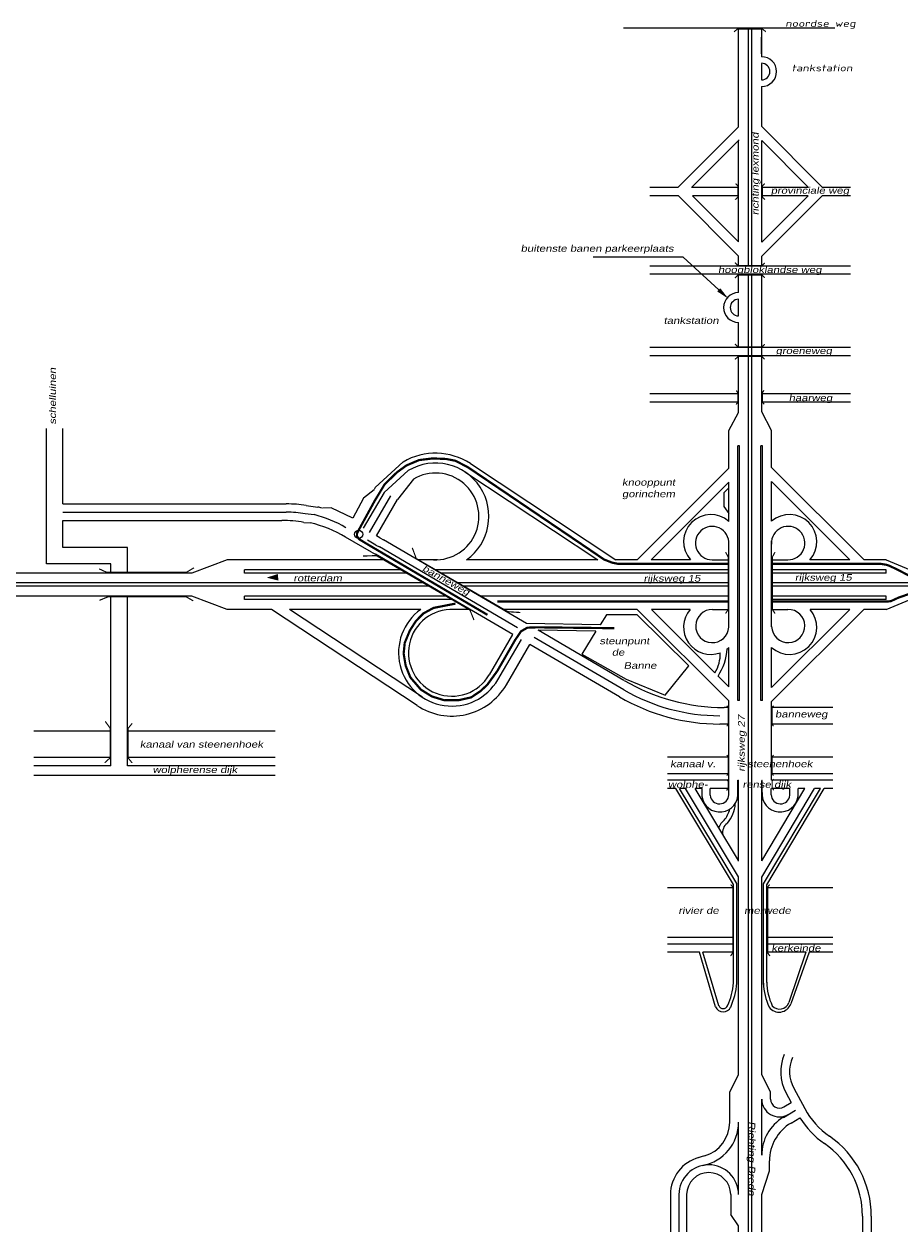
# Model space of a CAD drawing. Header units: metres. Extents: x 534 to 2631, y -2348 to -1484.
# Tile 5 of 10: x 1679 to 1877, y -1994 to -1720. Entities that reach past the tile are written whole.
import ezdxf

# ---------------------------------------------------------------- set-up
doc = ezdxf.new("R2010")
doc.units = ezdxf.units.M
doc.linetypes.add('ACAD_ISO03W100', pattern=[30, 12, -18])
doc.layers.get('0').update_dxf_attribs({"lineweight": 0})
for name, color, linetype, lineweight in [('135-8$0$STROOI', 7, 'Continuous', 0), ('135-8$0$TEXT', 178, 'Continuous', 0), ('STROOI', 7, 'Continuous', 0), ('Text', 7, 'Continuous', 0)]:
    doc.layers.add(name, color=color, linetype=linetype, lineweight=lineweight)
doc.styles.add('135-8$0$ISO25', font='ISO9.SHX', dxfattribs={"width": 1.5, "oblique": 10})
doc.styles.add('ISO25', font='ARIALN.TTF', dxfattribs={"width": 1.5, "oblique": 10})

msp = doc.modelspace()

# ---------------------------------------------------------------- linework, layer by layer
at = {"color": 0, "ltscale": 0.5}
for p, q in [((1764.91, -1819.76), (1758.56, -1825.57)), ((1760.54, -1826.65), (1766.05, -1821.7)), ((1767.2, -1823.64), (1763.57, -1828.3)), ((1742.66, -1831.47), (1744.7, -1831.69)), ((1742.92, -1829.61), (1745.54, -1829.97)), ((1742.38, -1833.44), (1743.79, -1833.53)), ((1759.58, -1836.96), (1760.4, -1837.38)), ((1758.65, -1838.59), (1759.5, -1839.03)), ((1757.73, -1840.22), (1758.59, -1840.67))]:
    msp.add_line(p, q, dxfattribs=at)
at = {"lineweight": -3, "ltscale": 0.5}
for p, q in [((1758.27, -1826.05), (1755.91, -1827.95)), ((1755.91, -1827.95), (1753.48, -1832.48)), ((1758.84, -1836.53), (1763.57, -1828.3)), ((1748.55, -1830.18), (1746.65, -1830.25)), ((1753.48, -1832.48), (1748.55, -1830.18))]:
    msp.add_line(p, q, dxfattribs=at)
at = {"color": 1, "linetype": 'ACAD_ISO03W100', "ltscale": 0.1, "const_width": 0.5, "flags": 128}
for points in [[(1838.73, -1842.86), (1813.69, -1842.86), (1812.32, -1842.6), (1810.4, -1841.85), (1806.22, -1839), (1779.58, -1820.96), (1776.75, -1819.49), (1774.66, -1819.08), (1771.57, -1818.95), (1768.48, -1819.33), (1765.61, -1820.55), (1763.45, -1822.12), (1760.68, -1824.83), (1758.38, -1828.65), (1754.99, -1834.85), (1754.4, -1835.99), (1754.42, -1836.6), (1754.95, -1837.3), (1757.33, -1838.73), (1783.99, -1854.41)], [(1880.86, -1846.1), (1880.86, -1846.1), (1879.86, -1845.7), (1878.57, -1845), (1876.9, -1844.13), (1875.15, -1843.31), (1874.33, -1843.04), (1873.2, -1842.86), (1848.43, -1842.86)], [(1848.43, -1851.41), (1874.58, -1851.41), (1875.48, -1851.3), (1877.17, -1850.52), (1879.07, -1849.86), (1880.95, -1849.2), (1880.95, -1849.2), (1880.95, -1849.2), (1880.95, -1849.2)], [(1812.75, -1857.44), (1795.33, -1857.24), (1793.05, -1857.32), (1791.6, -1858.15), (1790.23, -1860.18), (1786.24, -1867.12), (1783.93, -1870.3), (1782.35, -1871.75), (1780.31, -1873.12), (1777.57, -1873.74), (1774.23, -1873.78), (1771.39, -1872.91), (1768.92, -1871.38), (1766.51, -1868.59), (1765.45, -1865.94), (1764.99, -1863.2), (1765.24, -1860.76), (1766.4, -1857.97), (1767.77, -1855.82), (1769.45, -1854.1), (1771.75, -1852.85), (1776.75, -1851.86)], [(1786.23, -1851.41), (1838.73, -1851.41)]]:
    msp.add_lwpolyline(points, dxfattribs=at)
at = {"lineweight": -3, "ltscale": 0.5}
msp.add_circle((1754.79, -1836.15), 0.94, dxfattribs=at)
at = {"layer": '135-8$0$STROOI', "color": 7}
for p, q in [((1862.75, -1721.43), (1814.82, -1721.43)), ((1840.92, -1741.79), (1840.92, -1721.43)), ((1843.17, -1741.76), (1843.17, -1721.43)), ((1843.92, -1741.75), (1843.92, -1721.43)), ((1846.17, -1727.89), (1846.17, -1721.43)), ((1846.16, -1727.19), (1846.16, -1723.44)), ((1846.17, -1727.89), (1846.17, -1727.38)), ((1846.17, -1733.14), (1846.17, -1729.39)), ((1846.17, -1741.73), (1846.17, -1734.64))]:
    msp.add_line(p, q, dxfattribs=at)
msp.add_lwpolyline([(1847.11, -1722.22, 0.263, 0.263, 0), (1846.32, -1721.59, 0.263, 0.263, 0), (1840.68, -1721.59, 0.263, 0.263, 0), (1839.89, -1722.25, 0.263, 0.263, 0)], format="xyseb", dxfattribs=at)
for radius in [3.38, 1.88]:
    msp.add_arc((1846.16, -1731.26), radius, 270, 90, dxfattribs=at)
at = {"layer": 'STROOI', "color": 7}
for p, q in [((1840.92, -1743.75), (1827.19, -1757.52)), ((1840.92, -1743.75), (1840.92, -1741.79)), ((1843.17, -1775.33), (1843.17, -1741.79)), ((1843.93, -1775.33), (1843.93, -1741.79)), ((1846.18, -1743.69), (1846.18, -1741.79)), ((1846.18, -1743.69), (1859.97, -1757.52)), ((1840.92, -1769.87), (1840.92, -1746.94)), ((1846.18, -1769.93), (1846.18, -1746.88)), ((1846.18, -1746.88), (1856.79, -1757.52)), ((1827.19, -1757.52), (1820.84, -1757.52)), ((1840.92, -1757.52), (1830.37, -1757.52)), ((1856.79, -1757.52), (1846.18, -1757.52)), ((1866.27, -1757.52), (1859.97, -1757.52)), ((1827.3, -1759.39), (1820.84, -1759.39)), ((1840.92, -1773.06), (1827.3, -1759.39)), ((1840.92, -1769.87), (1830.48, -1759.39)), ((1840.92, -1759.39), (1830.48, -1759.39)), ((1846.18, -1773.12), (1859.86, -1759.39)), ((1846.18, -1769.93), (1856.68, -1759.39)), ((1856.68, -1759.39), (1846.18, -1759.39)), ((1866.27, -1759.39), (1859.86, -1759.39)), ((1840.92, -1775.33), (1840.92, -1773.06)), ((1846.18, -1775.33), (1846.18, -1773.12)), ((1866.27, -1775.33), (1820.84, -1775.33)), ((1866.27, -1777.2), (1820.84, -1777.2)), ((1840.92, -1781.37), (1840.92, -1777.2)), ((1840.92, -1781.37), (1840.92, -1777.2)), ((1843.17, -1793.83), (1843.17, -1777.2)), ((1843.17, -1790.02), (1843.17, -1777.2)), ((1843.93, -1793.83), (1843.93, -1777.2)), ((1843.93, -1790.02), (1843.93, -1777.2)), ((1846.18, -1793.83), (1846.18, -1777.2)), ((1840.92, -1786.62), (1840.92, -1782.87)), ((1840.92, -1786.62), (1840.92, -1782.87)), ((1840.92, -1786.62), (1840.92, -1782.87)), ((1840.92, -1793.83), (1840.92, -1788.12)), ((1840.92, -1790.02), (1840.92, -1788.12)), ((1843.17, -1798.65), (1843.17, -1791.9)), ((1843.93, -1798.65), (1843.93, -1791.9)), ((1846.18, -1798.65), (1846.18, -1791.9)), ((1866.27, -1793.83), (1820.84, -1793.83)), ((1866.27, -1795.7), (1820.84, -1795.7)), ((1840.92, -1808.53), (1840.92, -1795.7)), ((1843.17, -1930.91), (1843.17, -1795.7)), ((1843.93, -1930.91), (1843.93, -1795.7)), ((1846.18, -1808.39), (1846.18, -1795.7)), ((1840.92, -1804.34), (1820.84, -1804.34)), ((1840.92, -1806.22), (1820.84, -1806.22)), ((1866.27, -1804.34), (1846.18, -1804.34)), ((1866.27, -1806.22), (1846.19, -1806.22)), ((1838.73, -1812.62), (1840.92, -1808.53)), ((1848.43, -1812.61), (1846.18, -1808.39)), ((1683.98, -1842.87), (1683.98, -1812.14)), ((1687.73, -1829.27), (1687.73, -1812.14)), ((1838.73, -1821.13), (1838.73, -1812.62)), ((1848.43, -1821.01), (1848.43, -1812.6)), ((1840.73, -1873.83), (1840.73, -1816.13)), ((1841.11, -1816.13), (1840.73, -1816.13)), ((1841.11, -1873.83), (1841.11, -1816.13)), ((1845.99, -1873.83), (1845.99, -1816.13)), ((1846.36, -1816.13), (1845.99, -1816.13)), ((1846.36, -1873.83), (1846.36, -1816.13)), ((1780.13, -1820.13), (1813.1, -1841.93)), ((1778.89, -1822.01), (1809.02, -1841.93)), ((1838.73, -1821.13), (1817.92, -1841.93)), ((1848.43, -1821.01), (1869.37, -1841.93)), ((1758.56, -1825.57), (1758.3, -1826.03)), ((1838.73, -1824.31), (1821.1, -1841.93)), ((1838.73, -1825.6), (1837.6, -1826.75)), ((1838.73, -1833.23), (1838.73, -1824.31)), ((1848.43, -1833.21), (1848.43, -1824.19)), ((1848.43, -1824.19), (1866.18, -1841.93)), ((1760.54, -1826.65), (1755.79, -1834.77)), ((1762.03, -1827.46), (1757.2, -1835.73)), ((1837.6, -1826.75), (1837.6, -1829.83)), ((1687.73, -1829.27), (1738.39, -1829.27)), ((1687.73, -1831.14), (1738.39, -1831.14)), ((1837.6, -1829.83), (1838.73, -1831.43)), ((1687.73, -1833.02), (1737.37, -1833.02)), ((1687.73, -1839.12), (1687.73, -1833.02)), ((1757.73, -1840.22), (1751.84, -1836.78)), ((1759.58, -1836.96), (1758.84, -1836.53)), ((1702.37, -1839.12), (1687.73, -1839.12)), ((1702.37, -1844.93), (1702.37, -1839.12)), ((1758.65, -1838.59), (1756.8, -1837.51)), ((1790.81, -1857.32), (1759.5, -1839.03)), ((1792.87, -1856.36), (1760.4, -1837.38)), ((1838.73, -1857.2), (1838.73, -1837.93)), ((1848.43, -1857.15), (1848.43, -1837.65)), ((1724.96, -1841.93), (1716.98, -1844.93)), ((1760.74, -1841.93), (1724.96, -1841.93)), ((1789.74, -1858.87), (1758.59, -1840.67)), ((1772.68, -1841.93), (1768.18, -1841.93)), ((1809.02, -1841.93), (1779.26, -1841.93)), ((1817.92, -1841.93), (1813.1, -1841.93)), ((1830.02, -1841.93), (1821.1, -1841.93)), ((1834.95, -1841.93), (1838.73, -1841.93)), ((1848.43, -1841.93), (1852.1, -1841.93)), ((1866.18, -1841.93), (1857.11, -1841.93)), ((1874.38, -1841.93), (1869.37, -1841.93)), ((1874.38, -1841.93), (1881.61, -1844.93)), ((1716.98, -1844.93), (1659.3, -1844.93)), ((1698.62, -1842.87), (1683.98, -1842.87)), ((1698.62, -1844.93), (1698.62, -1842.87)), ((1764.59, -1844.18), (1728.9, -1844.18)), ((1728.9, -1844.93), (1728.9, -1844.18)), ((1765.88, -1844.93), (1728.9, -1844.93)), ((1838.73, -1844.18), (1772.03, -1844.18)), ((1838.73, -1844.93), (1773.32, -1844.93)), ((1874.38, -1844.18), (1848.43, -1844.18)), ((1874.38, -1844.93), (1848.43, -1844.93)), ((1874.38, -1844.93), (1874.38, -1844.18)), ((1769.73, -1847.18), (1650.67, -1847.18)), ((1771.01, -1847.93), (1650.67, -1847.93)), ((1838.73, -1847.18), (1777.17, -1847.18)), ((1838.73, -1847.93), (1778.45, -1847.93)), ((1912.24, -1847.18), (1848.43, -1847.18)), ((1912.24, -1847.93), (1848.43, -1847.93)), ((1716.96, -1850.18), (1650.67, -1850.18)), ((1698.62, -1888.62), (1698.62, -1850.18)), ((1698.62, -1850.93), (1698.62, -1850.18)), ((1702.37, -1888.62), (1702.37, -1850.18)), ((1724.95, -1853.18), (1716.96, -1850.18)), ((1774.87, -1850.18), (1728.9, -1850.18)), ((1728.9, -1850.93), (1728.9, -1850.18)), ((1838.73, -1850.18), (1782.31, -1850.18)), ((1874.38, -1850.18), (1848.43, -1850.18)), ((1874.38, -1850.93), (1874.38, -1850.18)), ((1874.38, -1853.18), (1881.61, -1850.18)), ((1735.04, -1853.18), (1724.95, -1853.18)), ((1776.15, -1850.93), (1728.9, -1850.93)), ((1768.02, -1874.98), (1735.04, -1853.18)), ((1769.26, -1873.1), (1739.13, -1853.18)), ((1768.88, -1853.18), (1739.13, -1853.18)), ((1780.01, -1853.18), (1776.39, -1853.18)), ((1817.97, -1853.18), (1787.44, -1853.18)), ((1838.73, -1873.93), (1817.97, -1853.18)), ((1829.97, -1853.18), (1821.15, -1853.18)), ((1835.55, -1867.57), (1821.15, -1853.18)), ((1835.01, -1853.18), (1838.73, -1853.18)), ((1874.38, -1850.93), (1848.43, -1850.93)), ((1848.43, -1874.06), (1869.32, -1853.18)), ((1848.43, -1870.87), (1866.13, -1853.18)), ((1848.43, -1853.18), (1852.13, -1853.18)), ((1866.13, -1853.18), (1857.16, -1853.18)), ((1874.38, -1853.18), (1869.32, -1853.18)), ((1810.99, -1854.43), (1809.55, -1856.65)), ((1811.51, -1854.43), (1810.99, -1854.43)), ((1817.96, -1854.43), (1811.51, -1854.43)), ((1829.66, -1865.95), (1817.96, -1854.43)), ((1784.42, -1867.98), (1789.74, -1858.87)), ((1809.55, -1856.65), (1792.87, -1856.36)), ((1814.95, -1869.26), (1795.52, -1857.9)), ((1808.57, -1858.13), (1795.52, -1857.9)), ((1797.6, -1859.12), (1795.52, -1857.9)), ((1808.57, -1858.13), (1805.4, -1863.29)), ((1786.36, -1869.11), (1791.68, -1860.01)), ((1788.31, -1870.25), (1793.63, -1861.14)), ((1813.94, -1873.01), (1793.63, -1861.14)), ((1814.88, -1871.39), (1794.57, -1859.52)), ((1805.4, -1863.29), (1815.46, -1868.96)), ((1838.73, -1870.75), (1838.73, -1861.82)), ((1848.43, -1870.87), (1848.43, -1861.85)), ((1824.32, -1872.65), (1829.66, -1865.95)), ((1815.46, -1868.96), (1824.32, -1872.65)), ((1838.73, -1870.75), (1836.27, -1868.3)), ((1838.73, -1875.41), (1837.67, -1875.41)), ((1838.73, -1893.79), (1838.73, -1873.93)), ((1841.11, -1873.83), (1840.73, -1873.83)), ((1846.36, -1873.83), (1845.99, -1873.83)), ((1848.43, -1891.92), (1848.43, -1874.06)), ((1862.31, -1875.41), (1848.43, -1875.41)), ((1698.62, -1880.75), (1681.18, -1880.75)), ((1735.87, -1880.75), (1702.37, -1880.75)), ((1838.73, -1879.16), (1836.65, -1879.16)), ((1862.31, -1879.16), (1848.43, -1879.16)), ((1698.62, -1886.75), (1681.18, -1886.75)), ((1698.62, -1888.62), (1681.18, -1888.62)), ((1735.87, -1886.75), (1702.37, -1886.75)), ((1735.87, -1888.62), (1702.37, -1888.62)), ((1838.73, -1886.66), (1824.79, -1886.66)), ((1862.31, -1886.66), (1848.43, -1886.66)), ((1735.87, -1890.87), (1681.18, -1890.87)), ((1838.73, -1890.42), (1824.79, -1890.42)), ((1862.31, -1890.42), (1848.43, -1890.42)), ((1838.73, -1891.92), (1824.79, -1891.92)), ((1826.68, -1893.79), (1824.79, -1893.79)), ((1839.8, -1915.54), (1826.68, -1893.79)), ((1840.55, -1915.33), (1827.56, -1893.79)), ((1828.87, -1893.79), (1827.56, -1893.79)), ((1840.92, -1913.77), (1828.87, -1893.79)), ((1840.92, -1910.14), (1831.06, -1893.79)), ((1832.64, -1893.79), (1831.06, -1893.79)), ((1832.64, -1895.55), (1832.64, -1893.79)), ((1834.5, -1895.31), (1834.51, -1893.79)), ((1838.73, -1893.79), (1834.51, -1893.79)), ((1838.73, -1895.21), (1838.73, -1893.79)), ((1840.77, -1891.92), (1840.92, -1891.92)), ((1840.77, -1894.66), (1840.77, -1891.92)), ((1840.92, -1910.24), (1840.92, -1891.92)), ((1846.18, -1910.19), (1846.18, -1891.93)), ((1846.28, -1891.93), (1846.18, -1891.93)), ((1846.18, -1913.85), (1858.16, -1893.79)), ((1846.18, -1910.19), (1855.98, -1893.79)), ((1846.28, -1894.66), (1846.28, -1891.93)), ((1846.55, -1915.42), (1859.47, -1893.79)), ((1847.3, -1915.63), (1860.35, -1893.79)), ((1848.33, -1895.21), (1848.33, -1893.79)), ((1862.31, -1891.92), (1848.43, -1891.92)), ((1852.55, -1893.79), (1848.43, -1893.79)), ((1852.56, -1895.31), (1852.55, -1893.79)), ((1854.42, -1895.55), (1854.42, -1893.79)), ((1855.98, -1893.79), (1854.42, -1893.79)), ((1859.47, -1893.79), (1858.16, -1893.79)), ((1862.31, -1893.79), (1860.35, -1893.79)), ((1840.92, -1953.51), (1840.92, -1913.77)), ((1839.8, -1916.31), (1824.79, -1916.31)), ((1839.8, -1937.87), (1839.8, -1915.54)), ((1840.55, -1915.36), (1840.55, -1915.33)), ((1840.55, -1937.93), (1840.55, -1915.36)), ((1846.18, -1953.51), (1846.18, -1913.85)), ((1846.55, -1915.44), (1846.55, -1915.42)), ((1846.55, -1938.21), (1846.55, -1915.44)), ((1847.3, -1937.76), (1847.3, -1915.62)), ((1862.31, -1916.31), (1847.3, -1916.31)), ((1839.8, -1927.54), (1824.79, -1927.54)), ((1839.8, -1929.04), (1824.79, -1929.04)), ((1862.31, -1927.54), (1847.3, -1927.54)), ((1862.31, -1929.04), (1847.3, -1929.04)), ((1832.05, -1930.91), (1824.79, -1930.91)), ((1835.73, -1943.28), (1832.05, -1930.91)), ((1839.8, -1930.91), (1832.83, -1930.91)), ((1836.45, -1943.07), (1832.83, -1930.91)), ((1843.17, -1994.29), (1843.17, -1930.91)), ((1843.92, -1994.29), (1843.92, -1930.91)), ((1856.18, -1930.91), (1847.3, -1930.91)), ((1856.18, -1930.91), (1852.33, -1942.27)), ((1856.92, -1930.92), (1852.76, -1942.62)), ((1862.31, -1930.91), (1856.97, -1930.91)), ((1840.92, -1958.72), (1840.92, -1944.4)), ((1846.17, -1958.72), (1846.17, -1944.4)), ((1838.93, -1962.58), (1840.92, -1958.72)), ((1848.17, -1962.58), (1846.17, -1958.72)), ((1838.92, -1969.42), (1838.93, -1962.58)), ((1848.17, -1964.22), (1848.17, -1962.58)), ((1851.68, -1962.7), (1852.88, -1964.93)), ((1853.44, -1961.75), (1855.93, -1966.36)), ((1846.17, -1976.93), (1846.17, -1964.22)), ((1851.19, -1965.94), (1852.88, -1964.93)), ((1851.08, -1968.33), (1853.84, -1966.7)), ((1852.83, -1969.62), (1854.82, -1968.44)), ((1840.92, -1985.85), (1840.92, -1969.42)), ((1833.2, -1977.09), (1831.69, -1977.54)), ((1847.92, -1980.48), (1847.92, -1978.22)), ((1846.17, -1985.85), (1847.92, -1980.48)), ((1825.48, -1985.85), (1825.48, -1994.29)), ((1827.41, -1985.85), (1827.41, -1994.29)), ((1829.16, -1985.85), (1829.16, -1994.29)), ((1839.16, -1985.85), (1839.16, -1990.39)), ((1846.17, -1994.29), (1846.17, -1985.85)), ((1840.92, -1992.96), (1839.16, -1990.38)), ((1840.92, -1994.29), (1840.92, -1992.96)), ((1869.02, -1990.71), (1869.02, -1994.29)), ((1871.02, -1990.71), (1871.02, -1994.29))]:
    msp.add_line(p, q, dxfattribs=at)
at = {"layer": 'STROOI', "ltscale": 0.5}
msp.add_line((1830.29, -1757.52), (1841.1, -1746.72), dxfattribs=at)
at = {"layer": 'STROOI', "color": 7, "const_width": 0.263}
for points in [[(1840.16, -1760.27), (1840.8, -1759.73), (1840.8, -1757.19), (1840.25, -1756.65)], [(1846.93, -1760.27), (1846.3, -1759.73), (1846.3, -1757.19), (1846.84, -1756.65)], [(1846.85, -1774.62), (1846.22, -1775.25), (1840.84, -1775.25), (1840.1, -1774.56)], [(1846.85, -1777.99), (1846.22, -1777.36), (1840.84, -1777.36), (1840.1, -1778.04)], [(1846.85, -1793.06), (1846.22, -1793.69), (1840.84, -1793.69), (1840.1, -1793.01)], [(1846.85, -1796.47), (1846.22, -1795.84), (1840.84, -1795.84), (1840.1, -1796.52)], [(1840.37, -1806.72), (1840.79, -1806.19), (1840.79, -1804.13), (1840.42, -1803.55)], [(1846.73, -1806.67), (1846.31, -1806.15), (1846.31, -1804.09), (1846.68, -1803.51)], [(1766.95, -1839.23), (1767.85, -1841.65), (1788.63, -1853.7), (1791.42, -1853.88)], [(1755.74, -1841.09), (1758.78, -1840.98), (1780.03, -1853.34), (1780.93, -1855.58)], [(1837.98, -1854.1), (1838.6, -1853.17), (1838.6, -1841.32), (1837.98, -1840.2)], [(1849.2, -1854.1), (1848.58, -1853.17), (1848.58, -1841.32), (1849.2, -1840.2)], [(1717.45, -1843.74), (1715.71, -1844.79), (1697.69, -1844.79), (1695.94, -1843.98)], [(1696.01, -1851.13), (1697.99, -1850.31), (1715.66, -1850.31), (1717.28, -1851.24)], [(1838.26, -1879.66), (1838.58, -1879.22), (1838.58, -1875.41), (1838.24, -1875.01)], [(1848.84, -1879.66), (1848.53, -1879.22), (1848.53, -1875.41), (1848.87, -1875.01)], [(1697.21, -1887.95), (1698.47, -1886.81), (1698.47, -1880.13), (1697.32, -1878.55)], [(1703.43, -1887.98), (1702.48, -1886.8), (1702.48, -1880.19), (1703.45, -1879.01)], [(1838.26, -1890.85), (1838.58, -1890.41), (1838.58, -1886.6), (1838.24, -1886.2)], [(1848.84, -1890.85), (1848.53, -1890.41), (1848.53, -1886.6), (1848.87, -1886.2)], [(1838.22, -1894.23), (1838.59, -1893.63), (1838.59, -1892.16), (1838.24, -1891.72)], [(1848.9, -1894.18), (1848.53, -1893.58), (1848.53, -1892.11), (1848.87, -1891.66)], [(1839.11, -1931.76), (1839.62, -1931.02), (1839.62, -1916.13), (1839.16, -1915.55)], [(1848.03, -1931.76), (1847.52, -1931.02), (1847.52, -1916.13), (1847.97, -1915.55)]]:
    msp.add_lwpolyline(points, dxfattribs=at)
at = {"layer": 'STROOI', "color": 7}
for centre, radius, start, end in [((1840.92, -1784.75), 3.38, 90, 270), ((1840.92, -1784.75), 1.88, 90, 270), ((1772.22, -1832.1), 14.34, 56.5366, 120.6567), ((1772.22, -1832.1), 12.09, 305.6205, 120.665), ((1772.22, -1832.1), 9.84, 267.2947, 120.6771), ((1738.39, -1859.27), 30, 81.3135, 90), ((1738.39, -1859.27), 28.12, 81.2692, 90), ((1737.72, -1858.93), 30, 73.0034, 74.8982), ((1737.37, -1863.02), 30, 80.384, 90), ((1736.7, -1862.68), 30, 59.7026, 76.3279), ((1737.72, -1858.93), 28.12, 59.7026, 75.6406), ((1834.64, -1837.85), 6.17, 48.4534, 221.4425), ((1834.95, -1838.14), 3.79, 356.782, 269.899), ((1852.18, -1838.14), 3.79, 268.7308, 183.1998), ((1852.49, -1837.85), 6.17, 318.5575, 131.2153), ((1775.92, -1863.01), 12.09, 125.6205, 329.7026), ((1775.92, -1863.01), 9.84, 87.2947, 329.7026), ((1834.64, -1857.21), 6.17, 139.255, 290.2054), ((1834.97, -1856.95), 3.77, 89.4915, 356.1597), ((1852.49, -1857.21), 6.17, 228.4534, 40.745), ((1852.18, -1856.94), 3.76, 182.1736, 90.8255), ((1828.62, -1863.28), 8.16, 328.2074, 1.9832), ((1825.78, -1861.33), 12.59, 326.3983, 356.3242), ((1834.64, -1857.21), 6.17, 306.9976, 311.5466), ((1837.67, -1830.38), 45.03, 239.7026, 270), ((1775.92, -1863.01), 14.34, 236.5366, 329.7026), ((1836.65, -1834.13), 43.15, 239.7026, 270), ((1836.65, -1834.13), 45.03, 239.7026, 270), ((1836.69, -1895.02), 4.09, 187.4727, 5.1183), ((1836.61, -1895.13), 2.12, 184.848, 357.8412), ((1832.62, -1896.69), 7.59, 319.5916, 355.7159), ((1850.36, -1895.02), 4.09, 174.8817, 352.5273), ((1850.44, -1895.13), 2.12, 182.1588, 355.152), ((1833.45, -1897.23), 5.61, 318.3446, 347.4208), ((1841.1, -1904.76), 5.14, 132.2951, 155.9084), ((1839.88, -1903.73), 2.57, 127.5199, 191.2848), ((1823.85, -1936.45), 16.01, 335.791, 354.9636), ((1823.76, -1936.42), 16.86, 335.8175, 354.8936), ((1860.71, -1937.31), 14.17, 182.4427, 205.0891), ((1860.51, -1937.38), 13.21, 181.277, 205.2574), ((1837.44, -1942.58), 1.85, 202.3888, 336.2962), ((1837.44, -1942.58), 1.1, 202.3888, 336.2962), ((1850.13, -1941.69), 2.79, 215.9426, 340.4423), ((1850.23, -1941.56), 2.22, 221.2614, 341.2879), ((1860.48, -1957.95), 10, 157.3403, 208.3469), ((1860.48, -1957.95), 8, 156.5175, 208.3469), ((1850.17, -1964.22), 4, 180, 300.6388), ((1850.17, -1964.22), 2, 180.057, 300.6388), ((1856.17, -1976.93), 10, 120.6388, 180), ((1871.77, -1957.81), 20, 212.0899, 235.3327), ((1871.77, -1957.81), 18, 208.3469, 235.3327), ((1830.92, -1969.42), 10, 281.132, 0), ((1830.92, -1969.42), 8, 286.5454, 359.943), ((1857.92, -1978.22), 10, 120.6388, 180), ((1849.02, -1990.71), 22, 0, 55.3327), ((1849.02, -1990.71), 20, 0, 55.3327), ((1834.16, -1985.85), 8.68, 104.6584, 180), ((1834.16, -1985.85), 6.75, 0, 180), ((1834.16, -1985.85), 5, 0, 180)]:
    msp.add_arc(centre, radius, start, end, dxfattribs=at)
at = {"layer": 'Text'}
for p, q in [((1828.36, -1773.36), (1807.97, -1773.36)), ((1836.43, -1780.73), (1828.36, -1773.36))]:
    msp.add_line(p, q, dxfattribs=at)
msp.add_lwpolyline([(1736.54, -1845.9, 1.5, 0, 0), (1733.93, -1845.97, 0, 0, 0)], format="xyseb", dxfattribs=at)
msp.add_solid([(1836.77, -1780.36), (1836.09, -1781.1), (1838.64, -1782.76)], dxfattribs=at)

# ---------------------------------------------------------------- texts
at = {"layer": '135-8$0$TEXT', "style": '135-8$0$ISO25', "oblique": 10, "width": 1.5}
for s, p in [('noordse weg', (1851.53, -1721.09)), ('tankstation', (1852.97, -1731.19))]:
    msp.add_text(s, height=1.5, dxfattribs=at).set_placement(p)
at = {"layer": 'Text', "style": 'ISO25', "oblique": 10, "width": 1.5}
for s, rotation, p in [('richting lexmond', 90, (1845.46, -1763.81)), ('schelluinen', 90, (1686.15, -1811.28)), ('banneweg', 330.8716, (1769.08, -1844.3)), ('rijksweg 27', 90, (1842.32, -1889.98)), ('Richting Breda', 270, (1843.2, -1969.23))]:
    msp.add_text(s, height=1.5, rotation=rotation, dxfattribs=at).set_placement(p)
for s, p in [('provinciale weg', (1848.24, -1758.94)), ('buitenste banen parkeerplaats', (1791.53, -1772.1)), ('hoogbloklandse weg', (1836.27, -1776.92)), ('tankstation', (1823.95, -1788.44)), ('groeneweg', (1849.36, -1795.28)), ('haarweg', (1852.31, -1805.96)), ('gorinchem', (1814.5, -1827.74)), ('knooppunt', (1814.5, -1825.12)), ('rotterdam', (1739.99, -1846.83)), ('rijksweg 15', (1819.39, -1846.88)), ('rijksweg 15', (1853.7, -1846.68)), ('steunpunt', (1809.38, -1861.08)), ('   de ', (1810.05, -1863.66)), ('  Banne', (1813.44, -1866.65)), ('banneweg', (1849.21, -1877.67)), ('kanaal van steenenhoek', (1705.19, -1884.51)), ('wolpherense dijk', (1708.07, -1890.27)), ('kanaal v.          steenenhoek', (1825.43, -1888.95)), ('wolphe-           rense dijk', (1824.92, -1893.61)), ('rivier de        merwede', (1827.28, -1922.2)), ('kerkeinde', (1848.37, -1930.72))]:
    msp.add_text(s, height=1.5, dxfattribs=at).set_placement(p)

doc.saveas('drawing.dxf')
